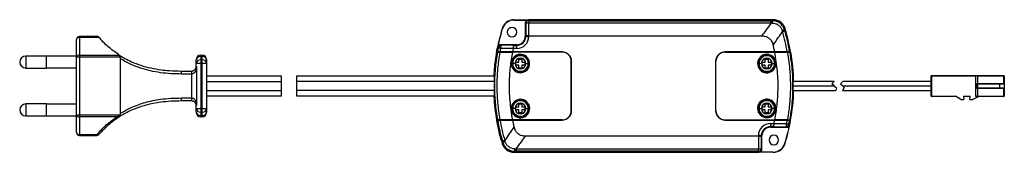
# Paper-space layout '_Oben' of a CAD drawing. Header units: millimetres. Extents: x -213 to 116, y -22 to 22.
import ezdxf

# ---------------------------------------------------------------- set-up
doc = ezdxf.new("R2010")
doc.units = ezdxf.units.MM

psp = doc.layouts.new('_Oben')

# ---------------------------------------------------------------- linework, layer by layer
at = {"color": 7, "linetype": 'Continuous', "lineweight": 25}
for p, q in [((-47.86, 22.08), (-47.86, 22.01)), ((-47.86, 22.08), (-41.8, 22.08)), ((-47.86, 22.01), (-43.24, 22.01)), ((-44.1, 21.02), (-44.1, 16.55)), ((-43.93, 20.79), (-43.91, 16.62)), ((-42.93, 21.79), (-43.1, 22.02)), ((-41.73, 22.02), (-43.1, 22.02)), ((-42.93, 21.79), (38.06, 21.79)), ((-42.91, 16.74), (-42.93, 20.98)), ((38.06, 20.98), (-42.93, 20.98)), ((-41.8, 22.02), (-41.8, 22.08)), ((-41.73, 22.1), (-41.73, 22.02)), ((38.82, 22.1), (-41.73, 22.1)), ((38.06, 21.79), (38.58, 21.79)), ((38.82, 22.1), (38.58, 21.79)), ((-186.87, 16.53), (-193.09, 16.53)), ((-193.09, 16.53), (-193.09, -16.53)), ((-51.82, 19.13), (-51.75, 19.11)), ((-44.1, 16.55), (-43.91, 16.55)), ((-43.91, 16.55), (-43.91, 16.62)), ((-43.91, 16.55), (-42.91, 16.55)), ((-42.91, 16.72), (-42.91, 16.55)), ((-42.91, 16.72), (34.92, 16.72)), ((42.56, 18.81), (42.79, 19.14)), ((-194.09, -15.53), (-194.09, 15.53)), ((-186.6, 16.21), (-193.09, 16.21)), ((-52.13, 13.58), (-52.33, 13.75)), ((-46.9, 13.75), (-52.33, 13.75)), ((-47.92, 13.55), (-52.13, 13.58)), ((-47.92, 13.55), (-46.9, 13.55)), ((-46.9, 13.55), (-46.9, 13.75)), ((-46.9, 12.55), (-46.9, 13.55)), ((43.58, 14.97), (43.78, 15.02)), ((-204.09, 10), (-211.09, 10)), ((-211.09, 10), (-211.09, 6)), ((-204.09, 6), (-204.09, 10)), ((-194.09, 9.9), (-204.09, 9.9)), ((-193.09, 10.29), (-179.87, 10.29)), ((-179.87, 10.29), (-180.09, 10.48)), ((-152.59, 10.25), (-152.59, -10.25)), ((-152.59, 10.25), (-152.09, 10.25)), ((-152.09, -10.25), (-152.09, 10.25)), ((-53.69, 11.25), (-53.46, 12.49)), ((-53.69, 11.25), (-53.62, 11.25)), ((-53.46, 12.49), (-53.66, 11.45)), ((-53.36, 11.25), (-53.63, 11.25)), ((-53.62, 11.25), (-53.57, 11.51)), ((-53.58, 11.55), (-53.59, 11.5)), ((-53.34, 11.55), (-53.37, 11.38)), ((-53.31, 12.95), (-53.11, 12.77)), ((-52.53, 11.55), (-52.56, 11.36)), ((-52.45, 11.36), (-52.47, 11.25)), ((-52.33, 11.24), (-52.3, 11.36)), ((-52.32, 12.61), (-48.02, 12.59)), ((-51.29, 11.45), (-51.33, 11.24)), ((-51.21, 11.24), (-51.17, 11.45)), ((-31.7, 11.25), (-48.28, 11.25)), ((-31.7, 11.35), (-48.26, 11.35)), ((-46.9, 12.55), (-48.02, 12.55)), ((-41.15, 11.25), (-41.15, 11.35)), ((-40.05, 11.35), (-40.05, 11.25)), ((-39.5, 11.25), (-39.5, 11.35)), ((-37.6, 11.25), (-37.6, 11.35)), ((39.22, 11.35), (22.65, 11.35)), ((22.66, 11.25), (39.24, 11.25)), ((28.55, 11.35), (28.55, 11.25)), ((31.01, 11.25), (31.01, 11.35)), ((32.11, 11.35), (32.11, 11.25)), ((42.13, 11.36), (42.16, 11.24)), ((42.25, 11.24), (42.23, 11.36)), ((43.23, 11.36), (43.25, 11.24)), ((43.5, 11.25), (43.47, 11.36)), ((44.33, 11.25), (44.67, 11.25)), ((-179.49, 9.61), (-194.09, 9.61)), ((-179.34, -9.11), (-179.34, 9.11)), ((-154.09, 6.5), (-154.09, 8.75)), ((-154.09, 7.63), (-150.59, 7.63)), ((-152.09, 9.81), (-152.59, 9.81)), ((-152.59, 8.69), (-152.09, 8.69)), ((-150.59, 8.75), (-150.59, -8.75)), ((-48.45, 7.5), (-48.79, 7.5)), ((-47.5, 7.5), (-48.3, 7.5)), ((-47.2, 8), (-46.2, 8)), ((-47.2, 7), (-47.2, 8)), ((-46.2, 7), (-47.2, 7)), ((-46.2, 9), (-45.2, 9)), ((-46.2, 8), (-46.2, 9)), ((-46.2, 6), (-46.2, 7)), ((-45.2, 9), (-45.2, 8)), ((-45.2, 8), (-44.2, 8)), ((-45.2, 7), (-45.2, 6)), ((-44.2, 7), (-45.2, 7)), ((-44.2, 8), (-44.2, 7)), ((-43.9, 7.5), (-43.1, 7.5)), ((-42.95, 7.5), (-42.61, 7.5)), ((-28.7, -8.25), (-28.7, 8.25)), ((-28.6, -8.25), (-28.6, 8.25)), ((19.55, 8.25), (19.55, -8.25)), ((19.66, -8.25), (19.66, 8.25)), ((33.57, 7.5), (33.91, 7.5)), ((34.85, 7.5), (34.05, 7.5)), ((35.15, 8), (36.15, 8)), ((35.15, 7), (35.15, 8)), ((36.15, 7), (35.15, 7)), ((36.15, 8), (36.15, 9)), ((36.15, 9), (37.15, 9)), ((36.15, 6), (36.15, 7)), ((37.15, 9), (37.15, 8)), ((37.15, 8), (38.15, 8)), ((38.15, 7), (37.15, 7)), ((37.15, 7), (37.15, 6)), ((38.15, 8), (38.15, 7)), ((38.45, 7.5), (39.25, 7.5)), ((39.75, 7.5), (39.41, 7.5)), ((-211.09, 6), (-204.09, 6)), ((-204.09, 6.1), (-194.09, 6.1)), ((-159.09, 5), (-155.59, 5)), ((-155.59, -4), (-155.59, 4)), ((-155.54, 4), (-155.59, 4)), ((-154.09, 6.5), (-154.03, 6.5)), ((-154.03, 6.5), (-154.03, -6.5)), ((-54.42, 3.4), (-54.45, 3.25)), ((-54.42, 3.4), (-54.4, 3.69)), ((-54.42, 3.4), (-54.42, 3.4)), ((-45.2, 6), (-46.2, 6)), ((37.15, 6), (36.15, 6)), ((106.55, 3.3), (91.55, 3.3)), ((91.55, -3.35), (91.55, 3.3)), ((91.75, 3.5), (115.85, 3.5)), ((91.75, 3.5), (91.75, -3.55)), ((106.55, -3.55), (106.55, 3.3)), ((107.05, 3.3), (107.05, 0.8)), ((116.05, 3.3), (107.05, 3.3)), ((115.85, 0.6), (115.85, 3.5)), ((116.05, 3.3), (116.05, -3.35)), ((-125.59, 3.25), (-150.59, 3.25)), ((-150.59, 1.45), (-125.59, 1.45)), ((-125.59, -3.25), (-125.59, 3.25)), ((-54.4, 3.25), (-120.59, 3.25)), ((-120.59, 3.25), (-120.59, -3.25)), ((-54.41, 1.45), (-120.59, 1.45)), ((59.22, 1.5), (45.37, 1.5)), ((45.39, 0), (59.17, 0)), ((58.44, 0.72), (59.22, 1.5)), ((59.17, 0), (58.44, 0.72)), ((62.02, 1.5), (61.27, 0.74)), ((61.27, 0.74), (62.03, 0)), ((91.55, 1.5), (62.02, 1.5)), ((62.03, 0), (91.55, 0)), ((107.05, 0.4), (106.71, 0.4)), ((106.71, -0.45), (106.71, 0.4)), ((107.05, 0.8), (107.06, 0.75)), ((107.05, 0.4), (107.05, -0.45)), ((107.25, 0.6), (107.25, 0.8)), ((107.25, 0.8), (116.05, 0.8)), ((115.85, 0.6), (107.25, 0.6)), ((114.55, -0.65), (114.55, 0.6)), ((-150.59, -1.45), (-125.59, -1.45)), ((-150.59, -3.25), (-125.59, -3.25)), ((-54.41, -1.45), (-120.59, -1.45)), ((-120.59, -3.25), (-54.4, -3.25)), ((-54.46, -3.25), (-54.43, -3.4)), ((45.37, -1.51), (59.69, -1.51)), ((59.18, -0.01), (45.39, -0.01)), ((60.04, -0.85), (59.18, -0.01)), ((59.69, -1.51), (60.04, -0.85)), ((62.51, -0.47), (61.96, -1.51)), ((61.96, -1.51), (91.55, -1.51)), ((91.55, -0.01), (62.04, -0.01)), ((62.04, -0.01), (62.51, -0.47)), ((107.05, -0.45), (106.71, -0.45)), ((107.06, -0.8), (107.05, -0.85)), ((107.05, -0.85), (107.05, -3.35)), ((107.25, -0.85), (107.25, -0.65)), ((107.25, -0.65), (115.85, -0.65)), ((116.05, -0.85), (107.25, -0.85)), ((115.85, -3.55), (115.85, -0.65)), ((-204.09, -6), (-211.09, -6)), ((-211.09, -6), (-211.09, -10)), ((-204.09, -10), (-204.09, -6)), ((-194.09, -6.1), (-204.09, -6.1)), ((-155.59, -5), (-159.09, -5)), ((-155.59, -4), (-155.54, -4)), ((-154.09, -8.75), (-154.09, -6.5)), ((-154.03, -6.5), (-154.09, -6.5)), ((-54.42, -3.4), (-54.43, -3.4)), ((-46.2, -6), (-45.2, -6)), ((-46.2, -7), (-46.2, -6)), ((-45.2, -6), (-45.2, -7)), ((36.15, -6), (37.15, -6)), ((36.15, -7), (36.15, -6)), ((37.15, -6), (37.15, -7)), ((91.55, -3.35), (99.75, -3.35)), ((100.05, -3.55), (91.75, -3.55)), ((101.55, -4.55), (99.75, -3.35)), ((101.55, -4.55), (102.55, -4.55)), ((104.67, -3.55), (102.42, -3.55)), ((102.42, -3.55), (102.55, -4.55)), ((104.55, -4.55), (104.67, -3.55)), ((104.55, -4.55), (105.55, -4.55)), ((107.55, -3.55), (105.55, -4.55)), ((115.85, -3.55), (106.55, -3.55)), ((107.05, -3.35), (116.05, -3.35)), ((-194.09, -9.61), (-179.49, -9.61)), ((-179.52, -9.66), (-179.49, -9.61)), ((-150.59, -7.63), (-154.09, -7.63)), ((-152.09, -8.69), (-152.59, -8.69)), ((-152.59, -9.81), (-152.09, -9.81)), ((-48.79, -7.5), (-48.45, -7.5)), ((-47.5, -7.5), (-48.3, -7.5)), ((-47.2, -7), (-46.2, -7)), ((-47.2, -8), (-47.2, -7)), ((-46.2, -8), (-47.2, -8)), ((-46.2, -9), (-46.2, -8)), ((-45.2, -9), (-46.2, -9)), ((-45.2, -7), (-44.2, -7)), ((-45.2, -8), (-45.2, -9)), ((-44.2, -8), (-45.2, -8)), ((-44.2, -7), (-44.2, -8)), ((-43.9, -7.5), (-43.1, -7.5)), ((-42.61, -7.5), (-42.95, -7.5)), ((33.57, -7.5), (33.91, -7.5)), ((34.05, -7.5), (34.85, -7.5)), ((35.15, -8), (35.15, -7)), ((35.15, -7), (36.15, -7)), ((36.15, -8), (35.15, -8)), ((36.15, -9), (36.15, -8)), ((37.15, -9), (36.15, -9)), ((37.15, -7), (38.15, -7)), ((37.15, -8), (37.15, -9)), ((38.15, -8), (37.15, -8)), ((38.15, -7), (38.15, -8)), ((39.25, -7.5), (38.45, -7.5)), ((39.75, -7.5), (39.41, -7.5)), ((-211.09, -10), (-204.09, -10)), ((-204.09, -9.9), (-194.09, -9.9)), ((-180.58, -10.29), (-193.09, -10.29)), ((-152.09, -10.25), (-152.59, -10.25)), ((-53.53, -11.25), (-53.72, -11.25)), ((-52.74, -11.25), (-52.36, -11.25)), ((-52.28, -11.36), (-52.3, -11.24)), ((-51.28, -11.24), (-51.26, -11.36)), ((-51.16, -11.36), (-51.18, -11.24)), ((-31.7, -11.25), (-48.29, -11.25)), ((-48.27, -11.35), (-31.7, -11.35)), ((-41.15, -11.35), (-41.15, -11.25)), ((-40.05, -11.25), (-40.05, -11.35)), ((-39.51, -11.35), (-39.51, -11.25)), ((-37.6, -11.35), (-37.6, -11.25)), ((22.65, -11.35), (39.22, -11.35)), ((22.66, -11.25), (39.25, -11.25)), ((28.55, -11.25), (28.55, -11.35)), ((31.01, -11.35), (31.01, -11.25)), ((32.11, -11.25), (32.11, -11.35)), ((37.85, -12.55), (38.98, -12.55)), ((37.85, -12.55), (37.85, -13.75)), ((43.28, -12.61), (38.97, -12.59)), ((43.48, -11.55), (39.18, -11.55)), ((42.17, -11.24), (42.13, -11.45)), ((42.24, -11.45), (42.28, -11.24)), ((43.28, -11.24), (43.26, -11.36)), ((43.28, -11.45), (43.32, -11.24)), ((43.48, -11.55), (43.52, -11.37)), ((44.26, -12.95), (44.06, -12.77)), ((44.29, -11.55), (44.32, -11.38)), ((44.5, -11.16), (44.45, -11.45)), ((44.45, -11.45), (44.63, -11.45)), ((44.53, -11.55), (44.55, -11.45)), ((-193.09, -16.21), (-187.33, -16.21)), ((-187.33, -16.21), (-187.33, -16.53)), ((38.87, -13.55), (37.85, -13.55)), ((37.85, -13.75), (43.28, -13.75)), ((38.87, -13.55), (43.08, -13.58)), ((43.08, -13.58), (43.28, -13.75)), ((-193.09, -16.53), (-187.33, -16.53)), ((-51.61, -18.81), (-51.84, -19.14)), ((33.85, -16.72), (-43.97, -16.72)), ((33.85, -16.72), (33.85, -16.55)), ((35.05, -16.55), (33.85, -16.55)), ((33.85, -16.74), (33.87, -20.98)), ((34.85, -16.55), (34.85, -16.62)), ((34.87, -20.79), (34.85, -16.62)), ((35.05, -21.02), (35.05, -16.55)), ((42.8, -19.14), (42.73, -19.12)), ((-47.87, -22.1), (-47.63, -21.79)), ((-47.87, -22.1), (32.67, -22.1)), ((-47.11, -21.79), (-47.63, -21.79)), ((-47.11, -20.98), (33.87, -20.98)), ((33.87, -21.79), (-47.11, -21.79)), ((32.67, -22.02), (34.05, -22.02)), ((32.67, -22.1), (32.67, -22.02)), ((32.75, -22.02), (32.75, -22.1)), ((38.82, -22.03), (32.75, -22.03)), ((38.82, -22.1), (32.75, -22.1)), ((33.87, -21.79), (34.05, -22.02)), ((35.05, -21.02), (34.87, -20.79)), ((38.82, -22.1), (38.82, -22.03))]:
    psp.add_line(p, q, dxfattribs=at)
at = {"color": 7, "linetype": 'Continuous', "lineweight": 25, "flags": 128}
for points in [[(-44.1, 21.02), (-44, 20.89), (-43.93, 20.79)], [(-42.93, 21.79), (-42.93, 21.77), (-42.93, 21.72), (-42.93, 21.65), (-42.93, 21.55), (-42.93, 21.43), (-42.93, 21.29), (-42.93, 21.14), (-42.93, 20.98)], [(38.06, 20.98), (38.06, 21.14), (38.06, 21.29), (38.06, 21.43), (38.06, 21.55), (38.06, 21.65), (38.06, 21.72), (38.06, 21.77), (38.06, 21.79)], [(-53.66, 11.45), (-54.32, 6.94), (-54.61, 3.25)], [(-53.37, 11.38), (-53.49, 11.45), (-53.59, 11.5)], [(-53.58, 11.55), (-53.44, 11.55), (-53.34, 11.55)], [(-53.54, 11.15), (-53.46, 11.19), (-53.4, 11.22)], [(44.61, 11.54), (44.45, 11.45), (44.32, 11.38)], [(44.36, 11.22), (44.44, 11.18), (44.5, 11.15)], [(-54.61, -3.3), (-54.35, -6.73), (-53.72, -11.25)], [(-53.66, -11.54), (-53.5, -11.45), (-53.37, -11.38)], [(-53.4, -11.22), (-53.48, -11.18), (-53.54, -11.15)], [(44.53, -11.55), (44.4, -11.55), (44.29, -11.55)], [(44.32, -11.38), (44.39, -11.42), (44.45, -11.45)], [(44.5, -11.15), (44.42, -11.19), (44.36, -11.22)], [(-47.11, -20.98), (-47.11, -21.14), (-47.11, -21.29), (-47.11, -21.43), (-47.11, -21.55), (-47.11, -21.65), (-47.11, -21.72), (-47.11, -21.77), (-47.11, -21.79)], [(33.87, -21.79), (33.87, -21.77), (33.87, -21.72), (33.87, -21.65), (33.87, -21.55), (33.87, -21.43), (33.87, -21.29), (33.87, -21.14), (33.87, -20.98)]]:
    psp.add_lwpolyline(points, dxfattribs=at)
at = {"color": 7, "linetype": 'Continuous', "lineweight": 25}
for centre, radius, start, end in [((-47.86, 17.95), 4.13, 90, 163.3357), ((-47.86, 17.95), 4.06, 90, 163.3428), ((-43.1, 21.02), 0.999, 89.9996, 180.0547), ((-42.93, 20.78), 1, 90.0536, 179.9211), ((-43.15, 19.47), 1.53, 81.5379, 120.4849), ((38.82, 17.95), 4.15, 16.6437, 90.0065), ((-193.09, 15.53), 1, 90, 180), ((14.65, -0.81), 69.4, 163.2988, 168.9517), ((14.65, -0.81), 69.33, 163.2992, 168.4389), ((-48.5, 17.96), 1.6, 0, 180), ((-48.5, 17.96), 1.6, 180, 0), ((-46.9, 16.55), 4, 269.9998, 0.0054), ((-46.9, 16.55), 3, 270, 359.99), ((-46.9, 16.55), 2.8, 269.99, 0.0101), ((-43.56, 15.91), 0.793, 86.2312, 115.7063), ((-193.22, 15.33), 0.888, 81.3043, 167.1625), ((-52.33, 12.75), 0.999, 89.9879, 168.5548), ((-52.12, 12.57), 1, 90.0651, 168.6276), ((-211.09, 8), 2, 90, 270), ((-193.22, 9.41), 0.888, 81.3043, 167.1625), ((-152.59, 8.75), 1.5, 90, 180), ((-152.09, 8.75), 1.5, 0, 90), ((10.11, -0.01), 64.62, 170.0521, 176.9766), ((12.83, -0.44), 67.48, 168.5547, 169.7641), ((12.83, -0.44), 67.24, 168.6683, 169.7282), ((-45.7, 7.5), 3.09, 5.6303, 180), ((-45.7, 7.5), 2.79, 0, 180), ((-45.7, 7.5), 2.75, 0, 180), ((-45.7, 7.5), 2.6, 360, 180), ((-31.7, 8.25), 3.1, 0, 90), ((-31.7, 8.25), 3, 0, 90), ((22.65, 8.25), 3.1, 90, 180), ((22.66, 8.25), 3, 90, 180), ((36.66, 7.5), 3.09, 360, 354.3697), ((36.66, 7.5), 2.79, 180, 174.3697), ((36.66, 7.5), 2.75, 0, 180), ((36.65, 7.5), 2.6, 360, 180), ((-19.15, -0.01), 64.62, 3.0235, 9.9479), ((-19.17, -0.01), 64.82, 1.2598, 10.0025), ((-152.78, 8.48), 1.34, 81.9505, 168.5782), ((-152.78, 7.36), 1.34, 81.9505, 168.5782), ((-151.9, 8.48), 1.34, 11.4218, 98.0495), ((-151.9, 7.36), 1.34, 11.4218, 98.0495), ((-45.7, 7.5), 3.09, 180, 5.6303), ((-45.7, 7.5), 2.79, 180, 0), ((-45.7, 7.5), 2.75, 180, 0), ((-45.7, 7.5), 2.6, 180, 360), ((-45.7, 7.5), 1.8, 0, 176.7608), ((-45.7, 7.5), 1.8, 176.7608, 180), ((-45.7, 7.5), 1.8, 180, 356.7608), ((-45.7, 7.5), 1.8, 356.7608, 0), ((36.66, 7.5), 2.79, 174.3697, 180), ((36.66, 7.5), 2.75, 180, 0), ((36.65, 7.5), 2.6, 180, 360), ((36.65, 7.5), 1.8, 0, 176.7608), ((36.65, 7.5), 1.8, 176.7608, 180), ((36.65, 7.5), 1.8, 180, 356.7608), ((36.65, 7.5), 1.8, 356.7608, 0), ((36.66, 7.5), 3.09, 354.3697, 360), ((-166.42, 4.25), 7.37, 358.0586, 5.8423), ((-158.73, 4.25), 3.14, 355.4683, 13.8357), ((-160.77, 4.25), 5.24, 357.2698, 8.2413), ((-155.59, 6.5), 1.5, 351.8228, 360), ((-153.92, 6.27), 0.189, 175.304, 222.0862), ((91.75, 3.3), 0.2, 90, 180), ((106.35, 3.3), 0.2, 0, 90), ((106.85, 3.3), 0.2, 0, 90), ((115.85, 3.3), 0.2, 360, 90), ((10.11, -0.01), 64.54, 179.1488, 180.8356), ((-19.15, -0.01), 64.54, 359.1644, 0.8512), ((107.11, 0.4), 0.4, 98.4211, 180), ((107.25, 0.4), 0.2, 90, 180), ((107.25, 0.4), 0.4, 90, 118.7853), ((115.85, 0.8), 0.2, 270, 0), ((-19.17, -0.01), 64.82, 349.8329, 358.677), ((107.11, -0.45), 0.4, 180, 261.5789), ((107.25, -0.45), 0.2, 180, 270), ((107.25, -0.45), 0.4, 241.2147, 270), ((115.85, -0.85), 0.2, 360, 90), ((-211.09, -8), 2, 90, 270), ((-166.42, -4.25), 7.37, 354.1577, 1.9414), ((-158.73, -4.25), 3.14, 346.1643, 4.5317), ((-160.77, -4.25), 5.24, 351.7587, 2.7302), ((-153.92, -6.27), 0.189, 137.9138, 184.696), ((-155.59, -6.5), 1.5, 0, 8.1772), ((9.79, -0.06), 64.3, 182.9811, 190.0261), ((10.11, -0.01), 64.62, 183.008, 189.9322), ((-45.7, -7.5), 3.09, 185.6303, 180), ((-45.7, -7.5), 2.79, 0, 180), ((-45.7, -7.5), 2.75, 0, 180), ((-45.7, -7.5), 2.6, 360, 180), ((-45.7, -7.5), 1.8, 0, 176.7608), ((36.66, -7.5), 3.09, 180, 174.3697), ((36.66, -7.5), 2.79, 180, 174.3697), ((36.66, -7.5), 2.75, 0, 180), ((36.65, -7.5), 2.6, 0, 180), ((36.65, -7.5), 1.8, 0, 176.7608), ((-19.15, -0.01), 64.62, 350.0678, 356.9921), ((91.75, -3.35), 0.2, 180, 270), ((106.85, -3.35), 0.2, 270, 360), ((115.85, -3.35), 0.2, 270, 0), ((-193.22, -9.41), 0.888, 192.8375, 278.6957), ((-179.93, -9.85), 0.455, 318.9497, 25.5853), ((-152.78, -7.36), 1.34, 191.4218, 278.0495), ((-152.78, -8.48), 1.34, 191.4218, 278.0495), ((-152.59, -8.75), 1.5, 180, 270), ((-151.9, -7.36), 1.34, 261.9505, 348.5782), ((-151.9, -8.48), 1.34, 261.9505, 348.5782), ((-152.09, -8.75), 1.5, 270, 0), ((-45.7, -7.5), 3.09, 180, 185.6303), ((-45.7, -7.5), 2.79, 180, 0), ((-45.7, -7.5), 2.75, 180, 0), ((-45.7, -7.5), 2.6, 180, 360), ((-45.7, -7.5), 1.8, 176.7608, 180), ((-45.7, -7.5), 1.8, 180, 356.7608), ((-45.7, -7.5), 1.8, 356.7608, 0), ((-31.7, -8.25), 3, 270, 0), ((-31.7, -8.25), 3.1, 270, 0), ((22.65, -8.25), 3.1, 180, 270), ((22.66, -8.25), 3, 180, 270), ((36.66, -7.5), 3.09, 174.3697, 180), ((36.66, -7.5), 2.79, 174.3697, 180), ((36.66, -7.5), 2.75, 180, 0), ((36.65, -7.5), 2.6, 180, 0), ((36.65, -7.5), 1.8, 176.7608, 180), ((36.65, -7.5), 1.8, 180, 356.7608), ((36.65, -7.5), 1.8, 356.7608, 0), ((-179.73, -9.81), 0.374, 230.868, 292.6757), ((37.85, -16.55), 4, 89.9995, 180.0144), ((-23.8, 0.82), 69.45, 343.3176, 349.827), ((-23.8, 0.82), 69.52, 343.3199, 349.8373), ((43.08, -12.57), 1, 270.0557, 348.6439), ((43.28, -12.75), 0.999, 269.9879, 348.568), ((-21.84, 0.42), 67.21, 348.6816, 349.7417), ((-21.84, 0.42), 67.44, 348.5679, 349.7776), ((-193.09, -15.53), 1, 180, 270), ((-193.22, -15.33), 0.888, 192.8375, 278.6957), ((-187.33, -15.53), 1, 270, 318.882), ((-186.97, -15.68), 0.645, 235.9996, 307.4733), ((37.85, -16.55), 3, 90, 180), ((37.85, -16.55), 2.8, 90, 180), ((39, -18), 1.6, 0, 180), ((-47.87, -17.95), 4.15, 196.634, 270.0065), ((34.52, -15.93), 0.769, 266.2825, 295.9786), ((39, -18), 1.6, 180, 0), ((38.82, -17.95), 4.08, 270, 343.3253), ((38.82, -17.95), 4.15, 270, 343.3639), ((34.1, -19.47), 1.53, 261.5476, 300.4944), ((33.87, -20.78), 1, 270.0536, 359.9311), ((34.05, -21.02), 0.999, 269.9996, 0.0178)]:
    psp.add_arc(centre, radius, start, end, dxfattribs=at)
for points, knots in [([(38.06, 20.98), (37.48, 20.18), (36.45, 18.75), (35.39, 17.34), (34.92, 16.72)], [0, 0, 0, 0, 0.560182, 1, 1, 1, 1]), ([(38.6, 20.97), (38.5, 20.97), (38.32, 20.97), (38.14, 20.98), (38.06, 20.98)], [0, 0, 0, 0, 0.560473, 1, 1, 1, 1]), ([(42.56, 18.81), (42.4, 19.21), (42.08, 20.02), (41.15, 20.98), (39.95, 21.65), (39.04, 21.74), (38.58, 21.79)], [0, 0, 0, 0, 0.240926, 0.487866, 0.740874, 1, 1, 1, 1]), ([(38.6, 20.97), (38.95, 20.93), (39.66, 20.85), (40.6, 20.32), (41.37, 19.57), (41.64, 18.92), (41.78, 18.6)], [0, 0, 0, 0, 0.249364, 0.5002, 0.750917, 1, 1, 1, 1]), ([(-186.87, 16.52), (-186.87, 16.53), (-186.88, 16.54), (-186.84, 16.49), (-186.75, 16.38), (-186.65, 16.27), (-186.6, 16.21)], [0, 0, 0, 0, 0.056849, 0.353593, 0.655633, 1, 1, 1, 1]), ([(-42.91, 16.72), (-42.98, 16.72), (-43.1, 16.72), (-43.26, 16.72), (-43.39, 16.71), (-43.47, 16.7), (-43.51, 16.7)], [0, 0, 0, 0, 0.340036, 0.559999, 0.780072, 1, 1, 1, 1]), ([(-42.91, 16.74), (-42.91, 16.74), (-42.91, 16.73), (-42.91, 16.73), (-42.91, 16.72)], [0, 0, 0, 0, 0.559943, 1, 1, 1, 1]), ([(34.92, 16.72), (35.3, 16.7), (35.99, 16.67), (36.91, 16.32), (37.69, 15.76), (38.37, 14.85), (38.61, 14.05), (38.74, 13.61)], [0, 0, 0, 0, 0.21153, 0.382746, 0.540394, 0.741189, 1, 1, 1, 1]), ([(38.74, 13.61), (39.33, 14.44), (40.4, 15.96), (41.44, 17.5), (41.91, 18.19)], [0, 0, 0, 0, 0.55104, 1, 1, 1, 1]), ([(41.78, 18.6), (41.88, 18.63), (42.09, 18.69), (42.34, 18.76), (42.52, 18.81), (42.55, 18.81), (42.56, 18.81)], [0, 0, 0, 0, 0.2420506, 0.4989545, 0.7564268, 1, 1, 1, 1]), ([(41.78, 18.6), (41.81, 18.52), (41.85, 18.38), (41.89, 18.25), (41.91, 18.19)], [0, 0, 0, 0, 0.5600068, 1, 1, 1, 1]), ([(42.68, 18.41), (42.66, 18.48), (42.62, 18.62), (42.58, 18.75), (42.56, 18.81)], [0, 0, 0, 0, 0.560007, 1, 1, 1, 1]), ([(44.61, 11.54), (44.33, 12.96), (43.83, 15.52), (43.11, 18.03), (42.79, 19.14)], [0, 0, 0, 0, 0.557028, 1, 1, 1, 1]), ([(43.78, 15.02), (43.69, 15.38), (43.51, 16.11), (43.24, 17.06), (43.03, 17.72), (42.9, 18.03), (42.89, 17.95), (42.98, 17.49), (43.16, 16.71), (43.33, 16.02), (43.41, 15.67)], [0, 0, 0, 0, 0.127871, 0.257946, 0.383993, 0.505601, 0.625657, 0.746383, 0.871798, 1, 1, 1, 1]), ([(-180.09, 10.48), (-181.3, 11.34), (-183.73, 13.09), (-185.64, 15.16), (-186.6, 16.21)], [0, 0, 0, 0, 0.49505, 1, 1, 1, 1]), ([(-48.02, 12.59), (-48.01, 12.69), (-48.01, 12.91), (-48, 13.16), (-47.98, 13.33), (-47.96, 13.45), (-47.94, 13.53), (-47.92, 13.55), (-47.92, 13.55)], [0, 0, 0, 0, 0.197113, 0.428957, 0.55851, 0.696865, 0.844028, 1, 1, 1, 1]), ([(38.74, 13.61), (38.83, 13.19), (39, 12.44), (39.15, 11.68), (39.22, 11.35)], [0, 0, 0, 0, 0.560001, 1, 1, 1, 1]), ([(43.41, 15.67), (43.44, 15.56), (43.48, 15.35), (43.53, 15.13), (43.56, 15.02)], [0, 0, 0, 0, 0.506242, 1, 1, 1, 1]), ([(43.56, 15.02), (43.59, 14.91), (43.64, 14.69), (43.69, 14.48), (43.72, 14.37)], [0, 0, 0, 0, 0.4942208, 1, 1, 1, 1]), ([(43.72, 14.37), (43.8, 14.02), (43.96, 13.32), (44.14, 12.55), (44.26, 12.11), (44.28, 12.11), (44.29, 12.11)], [0, 0, 0, 0, 0.285649, 0.568443, 0.842566, 1, 1, 1, 1]), ([(44.31, 12.08), (44.31, 12.16), (44.3, 12.31), (44.19, 13.01), (44.02, 13.95), (43.86, 14.66), (43.78, 15.02)], [0, 0, 0, 0, 0.244566, 0.493103, 0.74833, 1, 1, 1, 1]), ([(-180.09, 10.48), (-179.39, 10.04), (-178, 9.17), (-175.5, 7.96), (-172.59, 6.86), (-169.31, 5.98), (-166.1, 5.41), (-162.69, 5.07), (-160.4, 5), (-159.09, 5), (-159.09, 5)], [0, 0, 0, 0, 0.1200548, 0.2399631, 0.3913171, 0.5435314, 0.6953777, 0.8255176, 0.9999973, 1, 1, 1, 1]), ([(-179.49, 9.61), (-179.55, 9.73), (-179.67, 9.99), (-179.8, 10.19), (-179.87, 10.29)], [0, 0, 0, 0, 0.498401, 1, 1, 1, 1]), ([(-52.58, 11.23), (-52.87, 9.39), (-53.44, 5.7), (-53.66, 0.07), (-53.45, -5.6), (-52.87, -9.35), (-52.59, -11.23)], [0, 0, 0, 0, 0.247235, 0.496314, 0.747235, 1, 1, 1, 1]), ([(-53.4, 11.22), (-53.38, 11.22), (-53.35, 11.22), (-53.17, 11.23), (-52.91, 11.23), (-52.69, 11.23), (-52.58, 11.23)], [0, 0, 0, 0, 0.249919, 0.499899, 0.749918, 1, 1, 1, 1]), ([(-52.56, 11.36), (-52.67, 11.37), (-52.88, 11.37), (-53.14, 11.37), (-53.32, 11.38), (-53.35, 11.38), (-53.37, 11.38)], [0, 0, 0, 0, 0.250015, 0.499955, 0.749864, 1, 1, 1, 1]), ([(-53.34, 11.55), (-53.33, 11.55), (-53.3, 11.55), (-53.14, 11.55), (-52.88, 11.55), (-52.65, 11.55), (-52.53, 11.55)], [0, 0, 0, 0, 0.223769, 0.464719, 0.72334, 1, 1, 1, 1]), ([(-52.58, 11.23), (-51.78, 11.24), (-50.35, 11.24), (-48.91, 11.25), (-48.28, 11.25)], [0, 0, 0, 0, 0.56, 1, 1, 1, 1]), ([(-48.26, 11.35), (-49.07, 11.35), (-50.5, 11.36), (-51.93, 11.36), (-52.56, 11.36)], [0, 0, 0, 0, 0.56018, 1, 1, 1, 1]), ([(-52.53, 11.55), (-51.72, 11.55), (-50.28, 11.55), (-48.85, 11.55), (-48.23, 11.55)], [0, 0, 0, 0, 0.564721, 1, 1, 1, 1]), ([(-48.29, -11.25), (-48.62, -9.15), (-49.29, -4.98), (-49.43, 0.9), (-49.11, 6.32), (-48.56, 9.6), (-48.28, 11.25)], [0, 0, 0, 0, 0.281776, 0.559321, 0.777962, 1, 1, 1, 1]), ([(-48.26, 11.35), (-48.26, 11.39), (-48.24, 11.45), (-48.23, 11.52), (-48.23, 11.55)], [0, 0, 0, 0, 0.56, 1, 1, 1, 1]), ([(-48.23, 11.55), (-48.19, 11.74), (-48.12, 12.07), (-48.05, 12.41), (-48.02, 12.55)], [0, 0, 0, 0, 0.56, 1, 1, 1, 1]), ([(-48.02, 12.59), (-48.02, 12.59), (-48.02, 12.57), (-48.02, 12.56), (-48.02, 12.55)], [0, 0, 0, 0, 0.559973, 1, 1, 1, 1]), ([(43.51, 11.36), (42.71, 11.36), (41.28, 11.36), (39.85, 11.35), (39.22, 11.35)], [0, 0, 0, 0, 0.56, 1, 1, 1, 1]), ([(39.24, 11.25), (39.58, 9.15), (40.25, 4.98), (40.39, -0.9), (40.07, -6.32), (39.52, -9.6), (39.25, -11.25)], [0, 0, 0, 0, 0.281845, 0.559373, 0.778025, 1, 1, 1, 1]), ([(39.24, 11.25), (40.05, 11.25), (41.48, 11.24), (42.91, 11.24), (43.54, 11.23)], [0, 0, 0, 0, 0.56, 1, 1, 1, 1]), ([(44.32, 11.38), (44.31, 11.38), (44.28, 11.38), (44.1, 11.37), (43.84, 11.37), (43.62, 11.37), (43.51, 11.36)], [0, 0, 0, 0, 0.2499443, 0.4999283, 0.7499592, 1, 1, 1, 1]), ([(43.54, 11.23), (43.86, 9.15), (44.22, 6.79), (44.41, 4.14), (44.46, 3.31), (44.5, 2.48), (44.52, 1.66), (44.54, 0.83), (44.55, 0.03), (44.54, -0.88), (44.52, -1.87), (44.48, -3.02), (44.41, -4.27), (44.27, -5.99), (44.06, -7.92), (43.8, -9.79), (43.62, -10.82), (43.55, -11.23)], [0, 0, 0, 0, 0.279951, 0.316621, 0.353289, 0.389957, 0.426623, 0.463287, 0.499951, 0.532278, 0.584726, 0.630868, 0.685953, 0.749981, 0.860746, 0.944087, 1, 1, 1, 1]), ([(44.36, 11.22), (44.34, 11.22), (44.31, 11.22), (44.14, 11.23), (43.88, 11.23), (43.66, 11.23), (43.54, 11.23)], [0, 0, 0, 0, 0.242977, 0.499935, 0.722673, 1, 1, 1, 1]), ([(-179.34, 9.11), (-179.35, 9.23), (-179.38, 9.4), (-179.46, 9.56), (-179.49, 9.61)], [0, 0, 0, 0, 0.67392, 1, 1, 1, 1]), ([(-159.06, 4), (-160.22, 4.02), (-162.55, 4.06), (-166.01, 4.39), (-169.41, 4.99), (-172.7, 5.9), (-176.09, 7.22), (-178.23, 8.4), (-179.34, 9.11), (-179.34, 9.11)], [0, 0, 0, 0, 0.161807, 0.323558, 0.48241, 0.641655, 0.79998, 0.999997, 1, 1, 1, 1]), ([(-155.59, 4), (-156.26, 4), (-157.41, 4), (-158.57, 4), (-159.06, 4)], [0, 0, 0, 0, 0.576511, 1, 1, 1, 1]), ([(-155.59, 5), (-155.51, 5), (-155.31, 5.01), (-155.1, 5.08), (-154.85, 5.18), (-154.53, 5.4), (-154.24, 5.76), (-154.15, 6.13), (-154.11, 6.29)], [0, 0, 0, 0, 0.089653, 0.215275, 0.236676, 0.429957, 0.749025, 1, 1, 1, 1]), ([(-154.06, 6.14), (-154.1, 5.88), (-154.18, 5.32), (-154.47, 4.68), (-154.85, 4.25), (-155.13, 4.09), (-155.34, 4.02), (-155.46, 4.01), (-155.54, 4)], [0, 0, 0, 0, 0.279757, 0.59342, 0.778096, 0.882483, 0.916842, 1, 1, 1, 1]), ([(-154.11, 6.29), (-154.09, 6.36), (-154.07, 6.43), (-154.03, 6.5), (-154.03, 6.5)], [0, 0, 0, 0, 0.98276, 1, 1, 1, 1]), ([(-154.03, 6.5), (-154.03, 6.5), (-154.04, 6.38), (-154.05, 6.26), (-154.06, 6.14)], [0, 0, 0, 0, 0.027292, 1, 1, 1, 1]), ([(-54.42, 0.95), (-54.42, 0.95), (-54.42, 1.11), (-54.41, 1.44), (-54.4, 2.05), (-54.39, 2.59), (-54.39, 3), (-54.4, 3.31), (-54.41, 3.36), (-54.42, 3.4)], [0, 0, 0, 0, 0.000003, 0.125208, 0.257409, 0.499519, 0.631148, 0.758611, 1, 1, 1, 1]), ([(45.38, 0.95), (45.37, 1.27), (45.36, 1.9), (45.35, 2.71), (45.35, 3.28), (45.37, 3.36), (45.38, 3.4)], [0, 0, 0, 0, 0.249724, 0.499538, 0.749397, 1, 1, 1, 1]), ([(45.53, 1.5), (45.53, 1.63), (45.52, 2.07), (45.47, 2.71), (45.42, 3.28), (45.39, 3.36), (45.38, 3.4)], [0, 0, 0, 0, 0.11834, 0.411903, 0.705528, 1, 1, 1, 1]), ([(107.19, 0.59), (107.19, 0.59), (107.18, 0.59), (107.17, 0.59), (107.14, 0.61), (107.11, 0.64), (107.08, 0.69), (107.06, 0.73), (107.06, 0.75)], [0, 0, 0, 0, 0.009531, 0.217548, 0.421472, 0.613524, 0.806819, 1, 1, 1, 1]), ([(-54.42, -3.4), (-54.41, -3.36), (-54.4, -3.31), (-54.4, -3), (-54.4, -2.59), (-54.4, -2.17), (-54.41, -1.86), (-54.41, -1.77), (-54.41, -1.48), (-54.42, -1.18), (-54.42, -0.95)], [0, 0, 0, 0, 0.241231, 0.368434, 0.499685, 0.748992, 0.751443, 0.769415, 0.818149, 1, 1, 1, 1]), ([(45.38, -3.4), (45.37, -3.36), (45.35, -3.28), (45.35, -2.71), (45.36, -1.91), (45.37, -1.27), (45.38, -0.95)], [0, 0, 0, 0, 0.2497205, 0.4995334, 0.7493984, 1, 1, 1, 1]), ([(45.38, -3.4), (45.39, -3.36), (45.42, -3.28), (45.47, -2.8), (45.5, -2.28), (45.52, -1.89), (45.53, -1.61), (45.53, -1.51)], [0, 0, 0, 0, 0.292843, 0.585811, 0.746728, 0.898643, 1, 1, 1, 1]), ([(107.19, -0.64), (107.19, -0.64), (107.18, -0.64), (107.17, -0.64), (107.14, -0.66), (107.11, -0.69), (107.08, -0.74), (107.06, -0.78), (107.06, -0.8)], [0, 0, 0, 0, 0.009531, 0.217548, 0.421472, 0.613524, 0.806819, 1, 1, 1, 1]), ([(-159.09, -5), (-159.09, -5), (-160.23, -5), (-162.52, -5.06), (-165.64, -5.36), (-168.43, -5.81), (-170.91, -6.38), (-173.34, -7.13), (-175.63, -8.03), (-177.72, -9.04), (-178.96, -9.78), (-179.58, -10.15)], [0, 0, 0, 0, 0.000003, 0.156555, 0.313752, 0.429185, 0.544572, 0.663828, 0.783045, 0.890947, 1, 1, 1, 1]), ([(-179.34, -9.11), (-178.18, -8.43), (-176.35, -7.35), (-173.53, -6.21), (-171.12, -5.44), (-168.61, -4.84), (-165.75, -4.37), (-162.55, -4.06), (-160.22, -4.02), (-159.06, -4)], [0, 0, 0, 0, 0.199972, 0.316763, 0.433588, 0.555027, 0.67652, 0.837866, 1, 1, 1, 1]), ([(-159.06, -4), (-158.39, -4), (-157.23, -4), (-156.08, -4), (-155.59, -4)], [0, 0, 0, 0, 0.576457, 1, 1, 1, 1]), ([(-154.11, -6.29), (-154.13, -6.19), (-154.19, -5.87), (-154.41, -5.53), (-154.78, -5.21), (-155.15, -5.05), (-155.42, -5), (-155.55, -5), (-155.59, -5)], [0, 0, 0, 0, 0.1439345, 0.4726863, 0.7042249, 0.8566083, 0.9553693, 1, 1, 1, 1]), ([(-155.54, -4), (-155.45, -4.01), (-155.31, -4.02), (-155.05, -4.12), (-154.73, -4.35), (-154.35, -4.89), (-154.14, -5.51), (-154.08, -5.98), (-154.06, -6.14)], [0, 0, 0, 0, 0.095301, 0.133502, 0.277908, 0.500652, 0.831916, 1, 1, 1, 1]), ([(-154.03, -6.5), (-154.03, -6.5), (-154.07, -6.43), (-154.09, -6.36), (-154.11, -6.29)], [0, 0, 0, 0, 0.0172398, 1, 1, 1, 1]), ([(-154.06, -6.14), (-154.05, -6.26), (-154.04, -6.38), (-154.03, -6.5), (-154.03, -6.5)], [0, 0, 0, 0, 0.972708, 1, 1, 1, 1]), ([(-179.96, -10.1), (-179.93, -10.08), (-179.82, -10.04), (-179.66, -9.9), (-179.57, -9.74), (-179.52, -9.66)], [0, 0, 0, 0, 0.16373, 0.530647, 1, 1, 1, 1]), ([(-179.49, -9.61), (-179.47, -9.57), (-179.4, -9.44), (-179.34, -9.27), (-179.34, -9.14), (-179.34, -9.11)], [0, 0, 0, 0, 0.258062, 0.855829, 1, 1, 1, 1]), ([(-187.33, -16.21), (-186.32, -15.11), (-184.34, -12.97), (-181.81, -11.16), (-180.58, -10.29)], [0, 0, 0, 0, 0.514366, 1, 1, 1, 1]), ([(-179.58, -10.15), (-180.27, -10.61), (-181.65, -11.52), (-183.62, -13.15), (-185.26, -14.71), (-186.22, -15.79), (-186.58, -16.19)], [0, 0, 0, 0, 0.255743, 0.513328, 0.818437, 1, 1, 1, 1]), ([(-179.96, -10.1), (-180.17, -10.16), (-180.37, -10.23), (-180.58, -10.29), (-180.58, -10.29)], [0, 0, 0, 0, 0.988337, 1, 1, 1, 1]), ([(-53.66, -11.54), (-53.38, -12.96), (-52.88, -15.52), (-52.16, -18.03), (-51.84, -19.14)], [0, 0, 0, 0, 0.557026, 1, 1, 1, 1]), ([(-52.59, -11.23), (-52.69, -11.23), (-52.91, -11.23), (-53.17, -11.23), (-53.35, -11.22), (-53.38, -11.22), (-53.4, -11.22)], [0, 0, 0, 0, 0.249997, 0.499931, 0.749823, 1, 1, 1, 1]), ([(-53.37, -11.38), (-53.36, -11.38), (-53.33, -11.38), (-53.15, -11.37), (-52.89, -11.37), (-52.67, -11.37), (-52.56, -11.37)], [0, 0, 0, 0, 0.2499444, 0.4999284, 0.7499591, 1, 1, 1, 1]), ([(-48.29, -11.25), (-49.09, -11.25), (-50.52, -11.24), (-51.96, -11.24), (-52.59, -11.23)], [0, 0, 0, 0, 0.56, 1, 1, 1, 1]), ([(-52.56, -11.37), (-51.76, -11.36), (-50.33, -11.36), (-48.9, -11.35), (-48.27, -11.35)], [0, 0, 0, 0, 0.56, 1, 1, 1, 1]), ([(-47.79, -13.6), (-47.88, -13.19), (-48.05, -12.44), (-48.2, -11.68), (-48.27, -11.35)], [0, 0, 0, 0, 0.560001, 1, 1, 1, 1]), ([(38.97, -12.59), (38.97, -12.69), (38.97, -12.91), (38.95, -13.16), (38.94, -13.33), (38.92, -13.45), (38.9, -13.53), (38.88, -13.55), (38.87, -13.55)], [0, 0, 0, 0, 0.1971137, 0.4289576, 0.5585107, 0.696866, 0.8440282, 1, 1, 1, 1]), ([(38.97, -12.59), (38.97, -12.59), (38.97, -12.57), (38.98, -12.56), (38.98, -12.55)], [0, 0, 0, 0, 0.559973, 1, 1, 1, 1]), ([(39.18, -11.55), (39.14, -11.74), (39.08, -12.07), (39.01, -12.41), (38.98, -12.55)], [0, 0, 0, 0, 0.56, 1, 1, 1, 1]), ([(39.22, -11.35), (39.21, -11.39), (39.2, -11.45), (39.19, -11.52), (39.18, -11.55)], [0, 0, 0, 0, 0.56, 1, 1, 1, 1]), ([(39.22, -11.35), (40.02, -11.35), (41.46, -11.36), (42.89, -11.36), (43.52, -11.37)], [0, 0, 0, 0, 0.56018, 1, 1, 1, 1]), ([(43.55, -11.23), (42.74, -11.24), (41.31, -11.24), (39.88, -11.25), (39.25, -11.25)], [0, 0, 0, 0, 0.56, 1, 1, 1, 1]), ([(44.29, -11.55), (44.28, -11.55), (44.26, -11.55), (44.09, -11.55), (43.83, -11.55), (43.6, -11.55), (43.48, -11.55)], [0, 0, 0, 0, 0.2237738, 0.4647266, 0.7233464, 1, 1, 1, 1]), ([(43.52, -11.37), (43.62, -11.37), (43.84, -11.37), (44.1, -11.37), (44.28, -11.38), (44.31, -11.38), (44.32, -11.38)], [0, 0, 0, 0, 0.250015, 0.499955, 0.749864, 1, 1, 1, 1]), ([(43.55, -11.23), (43.67, -11.23), (43.88, -11.23), (44.14, -11.23), (44.32, -11.22), (44.35, -11.22), (44.36, -11.22)], [0, 0, 0, 0, 0.277127, 0.499894, 0.756871, 1, 1, 1, 1]), ([(-47.79, -13.6), (-48.38, -14.44), (-49.45, -15.96), (-50.5, -17.49), (-50.96, -18.18)], [0, 0, 0, 0, 0.551016, 1, 1, 1, 1]), ([(-43.97, -16.72), (-44.35, -16.7), (-45.04, -16.67), (-45.97, -16.32), (-46.74, -15.76), (-47.42, -14.85), (-47.66, -14.05), (-47.79, -13.6)], [0, 0, 0, 0, 0.211536, 0.382748, 0.540388, 0.741177, 1, 1, 1, 1]), ([(-51.73, -18.41), (-51.71, -18.48), (-51.67, -18.62), (-51.63, -18.75), (-51.61, -18.81)], [0, 0, 0, 0, 0.560007, 1, 1, 1, 1]), ([(-50.83, -18.6), (-50.93, -18.63), (-51.14, -18.69), (-51.39, -18.76), (-51.57, -18.8), (-51.6, -18.81), (-51.61, -18.81)], [0, 0, 0, 0, 0.24205, 0.498954, 0.756427, 1, 1, 1, 1]), ([(-51.61, -18.81), (-51.46, -19.21), (-51.14, -20.02), (-50.2, -20.98), (-49.01, -21.65), (-48.1, -21.74), (-47.63, -21.79)], [0, 0, 0, 0, 0.240923, 0.487862, 0.740871, 1, 1, 1, 1]), ([(-50.83, -18.6), (-50.86, -18.52), (-50.9, -18.38), (-50.95, -18.25), (-50.96, -18.18)], [0, 0, 0, 0, 0.560007, 1, 1, 1, 1]), ([(-47.65, -20.97), (-48, -20.93), (-48.71, -20.85), (-49.65, -20.32), (-50.42, -19.57), (-50.7, -18.92), (-50.83, -18.6)], [0, 0, 0, 0, 0.249363, 0.5002, 0.750917, 1, 1, 1, 1]), ([(-47.11, -20.98), (-46.54, -20.18), (-45.5, -18.75), (-44.44, -17.34), (-43.97, -16.72)], [0, 0, 0, 0, 0.560182, 1, 1, 1, 1]), ([(33.85, -16.72), (33.93, -16.72), (34.05, -16.72), (34.22, -16.72), (34.35, -16.71), (34.43, -16.7), (34.47, -16.7)], [0, 0, 0, 0, 0.340027, 0.560007, 0.780083, 1, 1, 1, 1]), ([(33.85, -16.74), (33.85, -16.74), (33.85, -16.73), (33.85, -16.73), (33.85, -16.72)], [0, 0, 0, 0, 0.559938, 1, 1, 1, 1]), ([(-47.65, -20.97), (-47.55, -20.97), (-47.37, -20.97), (-47.19, -20.98), (-47.11, -20.98)], [0, 0, 0, 0, 0.560473, 1, 1, 1, 1])]:
    psp.add_open_spline(points, degree=3, knots=knots, dxfattribs=at)
for points in [[(38.6, 20.97), (38.6, 21.08), (38.6, 21.3), (38.6, 21.56), (38.59, 21.74), (38.59, 21.77), (38.58, 21.79)], [(-43.51, 16.7), (-43.42, 16.71), (-43.23, 16.74), (-43.02, 16.74), (-42.91, 16.74)], [(41.91, 18.19), (42.02, 18.22), (42.22, 18.27), (42.47, 18.35), (42.64, 18.4), (42.67, 18.4), (42.68, 18.41)], [(43.51, 11.36), (43.29, 12.51), (42.85, 14.81), (42.22, 17.06), (41.91, 18.19)], [(43.41, 15.67), (43.3, 16.13), (43.07, 17.05), (42.81, 17.95), (42.68, 18.41)], [(-52.13, 13.58), (-52.15, 13.56), (-52.2, 13.52), (-52.26, 13.3), (-52.31, 12.99), (-52.32, 12.74), (-52.32, 12.61)], [(44.32, 11.38), (44.23, 11.88), (44.05, 12.88), (43.83, 13.87), (43.72, 14.37)], [(-53.4, 11.22), (-53.68, 9.36), (-54.24, 5.64), (-54.46, 0), (-54.24, -5.64), (-53.68, -9.36), (-53.4, -11.22)], [(-53.11, 12.77), (-53.09, 12.77), (-53.06, 12.76), (-52.89, 12.73), (-52.64, 12.68), (-52.43, 12.64), (-52.32, 12.61)], [(-52.32, 12.61), (-52.36, 12.44), (-52.43, 12.08), (-52.49, 11.73), (-52.53, 11.55)], [(44.36, 11.22), (44.71, 8.74), (45.41, 3.77), (45.41, -3.77), (44.71, -8.74), (44.36, -11.22)], [(-53.37, -11.38), (-53.14, -12.56), (-52.69, -14.93), (-52.05, -17.25), (-51.73, -18.41)], [(-52.56, -11.37), (-52.34, -12.51), (-51.9, -14.81), (-51.27, -17.06), (-50.96, -18.18)], [(43.08, -13.58), (43.11, -13.56), (43.16, -13.52), (43.22, -13.3), (43.27, -12.99), (43.27, -12.74), (43.28, -12.61)], [(43.28, -12.61), (43.31, -12.44), (43.38, -12.08), (43.45, -11.73), (43.48, -11.55)], [(44.06, -12.77), (44.05, -12.77), (44.02, -12.76), (43.84, -12.73), (43.59, -12.68), (43.38, -12.64), (43.28, -12.61)], [(-50.96, -18.18), (-51.07, -18.21), (-51.27, -18.27), (-51.52, -18.34), (-51.69, -18.39), (-51.72, -18.4), (-51.73, -18.41)], [(34.47, -16.7), (34.37, -16.71), (34.19, -16.74), (33.96, -16.74), (33.85, -16.74)], [(-47.65, -20.97), (-47.65, -21.08), (-47.65, -21.3), (-47.65, -21.56), (-47.64, -21.74), (-47.64, -21.77), (-47.63, -21.79)]]:
    psp.add_open_spline(points, degree=3, dxfattribs=at)

doc.saveas('drawing.dxf')
